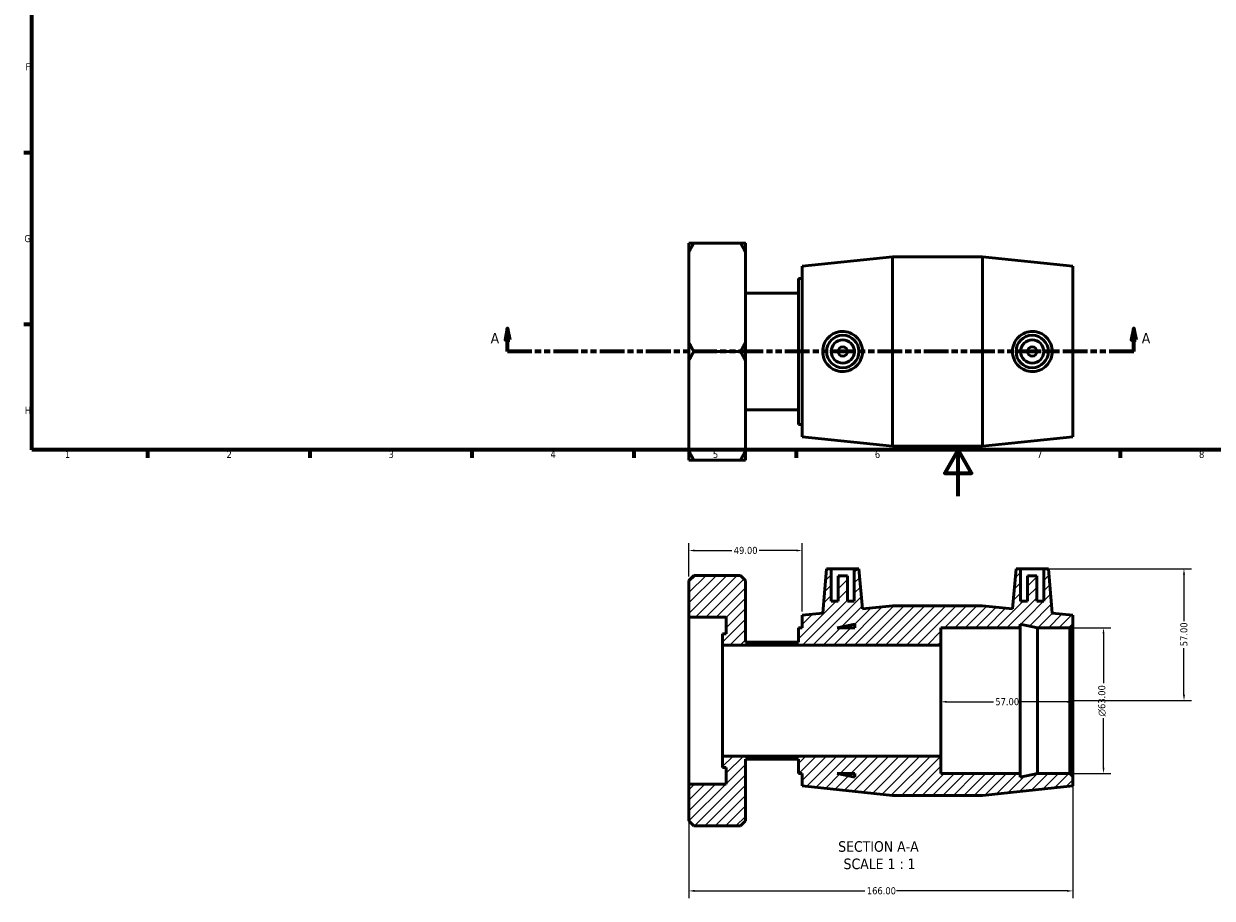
# Model space of a CAD drawing. Header units: millimetres. Extents: x 0 to 903, y -174 to 659.
# Tile 1 of 3: x 17 to 530, y -174 to 204. Entities that reach past the tile are written whole.
import ezdxf

# ---------------------------------------------------------------- set-up
doc = ezdxf.new("R2010")
doc.units = ezdxf.units.MM
doc.linetypes.add('DOUBLE_DASH_CHAIN', pattern=[1.2403, 0.6614, -0.0827, 0.1654, -0.0827, 0.1654, -0.0827])
for name, color, linetype, lineweight in [('Border (ANSI)', 7, 'Continuous', 70), ('Dimension (ANSI)', 7, 'Continuous', 25), ('Hatch (ANSI)', 7, 'Continuous', 18), ('Section Line (ANSI)', 7, 'DOUBLE_DASH_CHAIN', 70), ('Symbol (ANSI)', 7, 'Continuous', 25), ('Visible (ANSI)', 7, 'Continuous', 50)]:
    doc.layers.add(name, color=color, linetype=linetype, lineweight=lineweight)
doc.styles.add('Label Text (ANSI)', font='tahoma.ttf')
doc.styles.add('Note Text (ANSI)', font='tahoma.ttf')
doc.dimstyles.new('Default - mm (ANSI)', dxfattribs={"dimtxt": 3.048, "dimasz": 2.5, "dimexe": 3.175, "dimexo": 1.6002, "dimgap": 0.8, "dimtad": 0, "dimtoh": 1, "dimrnd": 1e-08, "dimzin": 4, "dimdsep": 46, "dimtxsty": 'Note Text (ANSI)', "dimcen": 0.09, "dimdle": 10, "dimclrd": 256, "dimclre": 256, "dimclrt": 256, "dimadec": 1, "dimazin": 1, "dimtfac": 1, "dimtofl": 0, "dimtmove": 0, "dimatfit": 3, "dimfxl": 1, "dimtolj": 1, "dimtzin": 4, "dimlwd": -1, "dimlwe": -1, "dimarcsym": 0})

# ---------------------------------------------------------------- blocks, each defined once
blk = doc.blocks.new('Borders Default Border')
at = {"layer": 'Border (ANSI)'}
for p, q in [((20, 148.5), (16.55, 148.5)), ((20, 74.25), (16.55, 74.25)), ((70.08, 20), (70.08, 16.55)), ((140.17, 20), (140.17, 16.55)), ((210.25, 20), (210.25, 16.55)), ((280.33, 20), (280.33, 16.55)), ((350.42, 20), (350.42, 16.55)), ((490.58, 20), (490.58, 16.55))]:
    blk.add_line(p, q, dxfattribs=at)
at = {"layer": 'Border (ANSI)', "flags": 128}
for points in [[(20, 20), (20, 574), (821, 574), (821, 20), (20, 20)], [(420.5, 0), (420.5, 20), (414.73, 10), (426.27, 10), (420.5, 20)]]:
    blk.add_lwpolyline(points, dxfattribs=at)
at = {"layer": 'Border (ANSI)', "char_height": 3.05, "attachment_point": 7, "style": 'Note Text (ANSI)'}
for s, insert in [('F', (17.29, 184.1)), ('G', (16.81, 109.79)), ('H', (16.97, 35.6)), ('1', (34.35, 16.55)), ('2', (104.2, 16.55)), ('4', (244.23, 16.55)), ('7', (454.6, 16.55)), ('3', (174.26, 16.49)), ('5', (314.48, 16.49)), ('6', (384.49, 16.49)), ('8', (524.63, 16.48))]:
    blk.add_mtext(s, dxfattribs=dict(at, insert=insert))
blk = doc.blocks.new('2dTransSection0')
at = {"layer": 'Section Line (ANSI)', "linetype": 'Continuous'}
for p, q in [((225.74, 72.56), (224.74, 67.56)), ((225.74, 67.56), (225.74, 72.56)), ((226.74, 67.56), (225.74, 72.56)), ((496.4, 72.56), (495.4, 67.56)), ((496.4, 67.56), (496.4, 72.56)), ((497.4, 67.56), (496.4, 72.56)), ((224.74, 67.56), (226.74, 67.56)), ((225.74, 62.56), (225.74, 67.56)), ((495.4, 67.56), (497.4, 67.56)), ((496.4, 62.56), (496.4, 67.56)), ((236.16, 62.56), (225.74, 62.56)), ((496.4, 62.56), (485.98, 62.56))]:
    blk.add_line(p, q, dxfattribs=at)
at = {"layer": 'Section Line (ANSI)', "linetype": 'DOUBLE_DASH_CHAIN', "ltscale": 16.139694}
blk.add_line((496.4, 62.56), (225.74, 62.56), dxfattribs=at)
at = {"layer": 'Section Line (ANSI)', "linetype": 'Continuous', "flags": 128}
for points in [[(226.74, 67.56), (225.74, 72.56), (224.74, 67.56), (226.74, 67.56)], [(497.4, 67.56), (496.4, 72.56), (495.4, 67.56), (497.4, 67.56)]]:
    blk.add_lwpolyline(points, dxfattribs=at)
at = {"layer": 'Section Line (ANSI)'}
for points in [[(226.74, 67.56), (225.74, 72.56), (224.74, 67.56), (226.74, 67.56)], [(497.4, 67.56), (496.4, 72.56), (495.4, 67.56), (497.4, 67.56)]]:
    blk.add_solid(points, dxfattribs=at)
at = {"layer": 'Section Line (ANSI)', "char_height": 4.57, "attachment_point": 7, "style": 'Label Text (ANSI)'}
for insert in [(218.38, 66.06), (499.87, 66.06)]:
    blk.add_mtext('A', dxfattribs=dict(at, insert=insert))
blk = doc.blocks.new('*D7')
at = {"layer": 'Defpoints', "color": 0, "transparency": 16777216}
for p in [(468.8, -56.88), (483.34, -56.88), (468.8, -119.88)]:
    blk.add_point(p, dxfattribs=at)
at = {"layer": 'Dimension (ANSI)', "transparency": 16777216}
for p, q in [((470.4, -56.88), (486.51, -56.88)), ((483.34, -59.38), (483.34, -80.81)), ((483.34, -117.38), (483.34, -95.96)), ((470.4, -119.88), (486.51, -119.88))]:
    blk.add_line(p, q, dxfattribs=at)
for points in [[(482.92, -59.38), (483.76, -59.38), (483.34, -56.88)], [(482.92, -117.38), (483.76, -117.38), (483.34, -119.88)]]:
    blk.add_solid(points, dxfattribs=at)
at = {"layer": 'Dimension (ANSI)', "transparency": 16777216, "insert": (481.05, -95.16), "char_height": 3.048, "attachment_point": 1, "rotation": 90, "style": 'Note Text (ANSI)'}
blk.add_mtext('\\A1;\\fAIGDT|b0|i0;\\H3.0480;\\ln\\fTahoma|b0|i0;\\H3.0480;63.00', dxfattribs=at)
blk = doc.blocks.new('*D8')
at = {"layer": 'Defpoints', "color": 0, "transparency": 16777216}
for p in [(457.51, -31.38), (468.8, -88.38), (518.12, -88.38)]:
    blk.add_point(p, dxfattribs=at)
at = {"layer": 'Dimension (ANSI)', "transparency": 16777216}
for p, q in [((459.11, -31.38), (521.3, -31.38)), ((518.12, -33.88), (518.12, -54.08)), ((518.12, -85.88), (518.12, -65.68)), ((470.4, -88.38), (521.3, -88.38))]:
    blk.add_line(p, q, dxfattribs=at)
for points in [[(517.71, -33.88), (518.54, -33.88), (518.12, -31.38)], [(517.71, -85.88), (518.54, -85.88), (518.12, -88.38)]]:
    blk.add_solid(points, dxfattribs=at)
at = {"layer": 'Dimension (ANSI)', "transparency": 16777216, "insert": (516.54, -64.88), "char_height": 3.048, "attachment_point": 1, "rotation": 90, "style": 'Note Text (ANSI)'}
blk.add_mtext('\\A1;57.00', dxfattribs=at)
blk = doc.blocks.new('*D9')
at = {"layer": 'Defpoints', "color": 0, "transparency": 16777216}
for p in [(470.06, -121.14), (304.06, -124.5), (304.06, -170.65)]:
    blk.add_point(p, dxfattribs=at)
at = {"layer": 'Dimension (ANSI)', "transparency": 16777216}
for p, q in [((470.06, -122.75), (470.06, -173.82)), ((304.06, -126.1), (304.06, -173.82)), ((306.56, -170.65), (380.22, -170.65)), ((467.56, -170.65), (393.9, -170.65))]:
    blk.add_line(p, q, dxfattribs=at)
for points in [[(306.56, -170.23), (306.56, -171.07), (304.06, -170.65)], [(467.56, -170.23), (467.56, -171.07), (470.06, -170.65)]]:
    blk.add_solid(points, dxfattribs=at)
at = {"layer": 'Dimension (ANSI)', "transparency": 16777216, "insert": (381.02, -169.06), "char_height": 3.048, "attachment_point": 1, "style": 'Note Text (ANSI)'}
blk.add_mtext('\\A1;166.00', dxfattribs=at)
blk = doc.blocks.new('*D10')
at = {"layer": 'Defpoints', "color": 0, "transparency": 16777216}
for p in [(413.06, -88.38), (413.06, -88.9), (470.06, -88.38)]:
    blk.add_point(p, dxfattribs=at)
at = {"layer": 'Dimension (ANSI)', "transparency": 16777216}
for p, q in [((415.56, -88.9), (435.76, -88.9)), ((467.56, -88.9), (447.36, -88.9))]:
    blk.add_line(p, q, dxfattribs=at)
for points in [[(415.56, -88.48), (415.56, -89.32), (413.06, -88.9)], [(467.56, -88.48), (467.56, -89.32), (470.06, -88.9)]]:
    blk.add_solid(points, dxfattribs=at)
at = {"layer": 'Dimension (ANSI)', "transparency": 16777216, "insert": (436.56, -87.31), "char_height": 3.048, "attachment_point": 1, "style": 'Note Text (ANSI)'}
blk.add_mtext('\\A1;57.00', dxfattribs=at)
blk = doc.blocks.new('*D11')
at = {"layer": 'Defpoints', "color": 0, "transparency": 16777216}
for p in [(353.06, -23.48), (304.06, -36.38), (353.06, -51.48)]:
    blk.add_point(p, dxfattribs=at)
at = {"layer": 'Dimension (ANSI)', "transparency": 16777216}
for p, q in [((304.06, -34.78), (304.06, -20.31)), ((353.06, -49.88), (353.06, -20.31)), ((306.56, -23.48), (322.67, -23.48)), ((350.56, -23.48), (334.44, -23.48))]:
    blk.add_line(p, q, dxfattribs=at)
for points in [[(306.56, -23.07), (306.56, -23.9), (304.06, -23.48)], [(350.56, -23.07), (350.56, -23.9), (353.06, -23.48)]]:
    blk.add_solid(points, dxfattribs=at)
at = {"layer": 'Dimension (ANSI)', "transparency": 16777216, "insert": (323.47, -21.9), "char_height": 3.048, "attachment_point": 1, "style": 'Note Text (ANSI)'}
blk.add_mtext('\\A1;49.00', dxfattribs=at)

msp = doc.modelspace()

# ---------------------------------------------------------------- hatches: boundary and pattern name
at = {"layer": 'Hatch (ANSI)'}
h = msp.add_hatch(dxfattribs=at)
h.set_pattern_fill('ANSI31', color=256, scale=25.4, style=0)
h.set_pattern_definition([(45, (0, 0), (-2.245064, 2.245064), [])])
h.paths.add_polyline_path([(431.059, -47.385), (392.059, -47.385), (379.127, -48.744), (377.609, -31.385), (375.609, -31.385), (375.609, -45.385), (372.609, -45.385), (372.609, -34.385), (368.609, -34.385), (368.609, -45.385), (365.609, -45.385), (365.609, -31.385), (363.609, -31.385), (361.932, -50.552), (353.059, -51.485), (353.059, -56.885), (351.442, -56.885), (351.442, -63.106), (328.559, -63.106), (328.559, -36.382), (326.392, -34.215), (306.225, -34.215), (304.059, -36.382), (304.059, -52.272), (320.229, -52.272), (320.229, -59.494), (318.612, -59.494), (318.612, -64.385), (413.059, -64.385), (413.059, -56.885), (447.259, -56.885), (447.259, -55.269), (454.859, -56.885), (468.799, -56.885), (470.059, -55.625), (470.059, -51.485), (461.186, -50.552), (459.509, -31.385), (457.509, -31.385), (457.509, -45.385), (454.509, -45.385), (454.509, -34.385), (450.509, -34.385), (450.509, -45.385), (447.509, -45.385), (447.509, -31.385), (445.509, -31.385), (443.99, -48.744)])
h.paths.add_polyline_path([(368.259, -56.885), (375.859, -55.269), (375.859, -56.885)], flags=0)
h.paths.add_polyline_path([(392.059, -129.385), (431.059, -129.385), (470.059, -125.285), (470.059, -121.145), (468.799, -119.885), (454.859, -119.885), (447.259, -121.5), (447.259, -119.885), (413.059, -119.885), (413.059, -112.385), (318.612, -112.385), (318.612, -117.275), (320.229, -117.275), (320.229, -124.498), (304.059, -124.498), (304.059, -140.388), (306.225, -142.554), (326.392, -142.554), (328.559, -140.388), (328.559, -113.664), (351.442, -113.664), (351.442, -119.885), (353.059, -119.885), (353.059, -125.285)])
h.paths.add_polyline_path([(375.859, -121.5), (368.259, -119.885), (375.859, -119.885)], flags=0)

# ---------------------------------------------------------------- linework, layer by layer
at = {"layer": 'Visible (ANSI)'}
for p, q in [((304.059, 105.452), (304.059, 109.475)), ((326.392, 109.475), (306.225, 109.475)), ((328.559, 109.475), (328.559, 105.452)), ((304.059, 66.586), (304.059, 105.452)), ((328.559, 105.452), (328.559, 66.586)), ((353.059, 99.463), (392.059, 103.563)), ((392.059, 21.563), (392.059, 103.563)), ((392.059, 103.563), (431.059, 103.563)), ((431.059, 21.563), (431.059, 103.563)), ((470.059, 99.463), (431.059, 103.563)), ((353.059, 25.663), (353.059, 99.463)), ((470.059, 25.663), (470.059, 99.463)), ((351.442, 31.063), (351.442, 94.063)), ((351.442, 94.063), (353.059, 94.063)), ((328.559, 87.842), (351.442, 87.842)), ((304.059, 58.54), (304.059, 66.586)), ((326.392, 62.563), (306.225, 62.563)), ((328.559, 66.586), (328.559, 58.54)), ((304.059, 19.674), (304.059, 58.54)), ((328.559, 58.54), (328.559, 19.674)), ((328.559, 37.284), (351.442, 37.284)), ((351.442, 31.063), (353.059, 31.063)), ((353.059, 25.663), (392.059, 21.563)), ((392.059, 21.563), (431.059, 21.563)), ((470.059, 25.663), (431.059, 21.563)), ((304.059, 15.651), (304.059, 19.674)), ((306.225, 15.651), (326.392, 15.651)), ((328.559, 19.674), (328.559, 15.651)), ((306.225, -34.215), (304.059, -36.382)), ((326.392, -34.215), (306.225, -34.215)), ((328.559, -36.382), (326.392, -34.215)), ((363.609, -31.385), (361.932, -50.552)), ((365.609, -31.385), (363.609, -31.385)), ((365.609, -45.385), (365.609, -31.385)), ((365.609, -31.385), (375.609, -31.385)), ((372.609, -34.385), (368.609, -34.385)), ((368.609, -34.385), (368.609, -45.385)), ((372.609, -45.385), (372.609, -34.385)), ((377.609, -31.385), (375.609, -31.385)), ((375.609, -31.385), (375.609, -45.385)), ((379.127, -48.744), (377.609, -31.385)), ((445.509, -31.385), (443.99, -48.744)), ((447.509, -31.385), (445.509, -31.385)), ((447.509, -45.385), (447.509, -31.385)), ((447.509, -31.385), (457.509, -31.385)), ((454.509, -34.385), (450.509, -34.385)), ((450.509, -34.385), (450.509, -45.385)), ((454.509, -45.385), (454.509, -34.385)), ((459.509, -31.385), (457.509, -31.385)), ((457.509, -31.385), (457.509, -45.385)), ((461.186, -50.552), (459.509, -31.385)), ((304.059, -36.382), (304.059, -52.272)), ((328.559, -63.106), (328.559, -36.382)), ((368.609, -45.385), (365.609, -45.385)), ((375.609, -45.385), (372.609, -45.385)), ((450.509, -45.385), (447.509, -45.385)), ((457.509, -45.385), (454.509, -45.385)), ((361.932, -50.552), (353.059, -51.485)), ((392.059, -47.385), (379.127, -48.744)), ((431.059, -47.385), (392.059, -47.385)), ((443.99, -48.744), (431.059, -47.385)), ((470.059, -51.485), (461.186, -50.552)), ((304.059, -52.272), (320.229, -52.272)), ((304.059, -124.498), (304.059, -52.272)), ((320.229, -52.272), (320.229, -59.494)), ((353.059, -51.485), (353.059, -56.885)), ((368.259, -56.885), (375.859, -55.269)), ((375.859, -55.269), (375.859, -56.885)), ((447.259, -56.885), (447.259, -55.269)), ((447.259, -55.269), (454.859, -56.885)), ((468.799, -56.885), (470.059, -55.625)), ((470.059, -55.625), (470.059, -51.485)), ((470.059, -121.145), (470.059, -55.625)), ((320.229, -59.494), (318.612, -59.494)), ((318.612, -59.494), (318.612, -64.385)), ((353.059, -56.885), (351.442, -56.885)), ((351.442, -56.885), (351.442, -63.106)), ((375.859, -56.885), (368.259, -56.885)), ((413.059, -64.385), (413.059, -56.885)), ((413.059, -56.885), (447.259, -56.885)), ((447.259, -119.885), (447.259, -56.885)), ((454.859, -56.885), (468.799, -56.885)), ((454.859, -119.885), (454.859, -56.885)), ((468.799, -56.885), (468.799, -119.885)), ((318.612, -64.385), (413.059, -64.385)), ((318.612, -112.385), (318.612, -64.385)), ((351.442, -63.106), (328.559, -63.106)), ((413.059, -112.385), (413.059, -64.385)), ((413.059, -112.385), (318.612, -112.385)), ((318.612, -112.385), (318.612, -117.275)), ((413.059, -119.885), (413.059, -112.385)), ((318.612, -117.275), (320.229, -117.275)), ((320.229, -117.275), (320.229, -124.498)), ((328.559, -140.388), (328.559, -113.664)), ((328.559, -113.664), (351.442, -113.664)), ((351.442, -113.664), (351.442, -119.885)), ((351.442, -119.885), (353.059, -119.885)), ((353.059, -119.885), (353.059, -125.285)), ((375.859, -121.5), (368.259, -119.885)), ((368.259, -119.885), (375.859, -119.885)), ((375.859, -119.885), (375.859, -121.5)), ((447.259, -119.885), (413.059, -119.885)), ((454.859, -119.885), (447.259, -121.5)), ((447.259, -121.5), (447.259, -119.885)), ((468.799, -119.885), (454.859, -119.885)), ((470.059, -121.145), (468.799, -119.885)), ((470.059, -125.285), (470.059, -121.145)), ((320.229, -124.498), (304.059, -124.498)), ((304.059, -124.498), (304.059, -140.388)), ((353.059, -125.285), (392.059, -129.385)), ((431.059, -129.385), (470.059, -125.285)), ((392.059, -129.385), (431.059, -129.385)), ((304.059, -140.388), (306.225, -142.554)), ((326.392, -142.554), (306.225, -142.554)), ((326.392, -142.554), (328.559, -140.388))]:
    msp.add_line(p, q, dxfattribs=at)
for centre, radius in [((370.609, 62.563), 7), ((370.609, 62.563), 5), ((452.509, 62.563), 7), ((452.509, 62.563), 5), ((370.609, 62.563), 2), ((452.509, 62.563), 2)]:
    msp.add_circle(centre, radius, dxfattribs=at)
for points in [[(306.225, 109.475), (305.04, 109.475), (304.059, 109.475)], [(304.059, 105.452), (305.04, 107.423), (306.225, 109.475)], [(328.559, 109.475), (327.577, 109.475), (326.392, 109.475)], [(326.392, 109.475), (327.577, 107.423), (328.559, 105.452)], [(306.225, 62.563), (305.04, 64.616), (304.059, 66.586)], [(304.059, 58.54), (305.04, 60.511), (306.225, 62.563)], [(328.559, 66.586), (327.577, 64.616), (326.392, 62.563)], [(326.392, 62.563), (327.577, 60.511), (328.559, 58.54)], [(306.225, 15.651), (305.04, 17.703), (304.059, 19.674)], [(304.059, 15.651), (305.04, 15.651), (306.225, 15.651)], [(328.559, 19.674), (327.577, 17.703), (326.392, 15.651)], [(326.392, 15.651), (327.577, 15.651), (328.559, 15.651)]]:
    msp.add_rational_spline(points, [1, 1.00095849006, 1], degree=2, dxfattribs=at)
for points, knots in [([(370.326, 53.882), (369.265, 53.907), (368.135, 54.144), (366.063, 55.055), (365.12, 55.728), (363.635, 57.264), (362.992, 58.232), (362.14, 60.346), (361.932, 61.491), (361.932, 63.635), (362.14, 64.78), (362.992, 66.894), (363.635, 67.862), (365.12, 69.398), (366.063, 70.071), (368.135, 70.982), (369.265, 71.219), (371.445, 71.271), (372.632, 71.065), (374.808, 70.186), (375.798, 69.513), (377.347, 67.964), (378.015, 66.988), (378.906, 64.84), (379.127, 63.667), (379.127, 61.459), (378.906, 60.286), (378.015, 58.138), (377.347, 57.162), (375.798, 55.613), (374.808, 54.94), (372.632, 54.061), (371.445, 53.855), (370.326, 53.882)], [0, 0, 0, 0, 0.3199777, 0.3199777, 0.6399553, 0.6399553, 0.9616457, 0.9616457, 1.2833361, 1.2833361, 1.6050265, 1.6050265, 1.9267169, 1.9267169, 2.2466945, 2.2466945, 2.5666722, 2.5666722, 2.9040807, 2.9040807, 3.2414892, 3.2414892, 3.572787, 3.572787, 3.9040848, 3.9040848, 4.2353826, 4.2353826, 4.5666805, 4.5666805, 4.904089, 4.904089, 5.2414975, 5.2414975, 5.2414975, 5.2414975]), ([(452.791, 53.882), (451.673, 53.855), (450.486, 54.061), (448.309, 54.94), (447.319, 55.613), (445.77, 57.162), (445.102, 58.138), (444.211, 60.286), (443.99, 61.459), (443.99, 63.667), (444.211, 64.84), (445.102, 66.988), (445.77, 67.964), (447.319, 69.513), (448.309, 70.186), (450.486, 71.065), (451.673, 71.271), (453.852, 71.219), (454.982, 70.982), (457.055, 70.071), (457.997, 69.398), (459.483, 67.862), (460.126, 66.894), (460.977, 64.78), (461.186, 63.635), (461.186, 61.491), (460.977, 60.346), (460.126, 58.232), (459.483, 57.264), (457.997, 55.728), (457.055, 55.055), (454.982, 54.144), (453.852, 53.907), (452.791, 53.882)], [0, 0, 0, 0, 0.3374085, 0.3374085, 0.674817, 0.674817, 1.0061148, 1.0061148, 1.3374126, 1.3374126, 1.6687104, 1.6687104, 2.0000083, 2.0000083, 2.3374168, 2.3374168, 2.6748253, 2.6748253, 2.994803, 2.994803, 3.3147806, 3.3147806, 3.636471, 3.636471, 3.9581614, 3.9581614, 4.2798518, 4.2798518, 4.6015422, 4.6015422, 4.9215198, 4.9215198, 5.2414975, 5.2414975, 5.2414975, 5.2414975])]:
    msp.add_open_spline(points, degree=3, knots=knots, dxfattribs=at)

# ---------------------------------------------------------------- block references
msp.add_blockref('Borders Default Border', (0, 0))
at = {"layer": 'Section Line (ANSI)'}
msp.add_blockref('2dTransSection0', (0, 0), dxfattribs=at)

# ---------------------------------------------------------------- texts
at = {"layer": 'Symbol (ANSI)', "char_height": 4.572, "attachment_point": 7, "style": 'Label Text (ANSI)'}
for s, insert in [('SECTION A-A', (368.634, -153.819)), ('SCALE 1 : 1', (370.954, -161.332))]:
    msp.add_mtext(s, dxfattribs=dict(at, insert=insert))

# ---------------------------------------------------------------- dimensions: what is measured, and where the dimension line sits
at = {"layer": 'Dimension (ANSI)'}
for base, p1, p2, angle, override, picture, middle in [((353.059, -23.485), (304.059, -36.382), (353.059, -51.485), 180, {"dimtoh": 0, "dimdec": 2, "dimtp": 0, "dimtm": 0, "dimtdec": 2, "dimatfit": 1}, '*D11', (328.559, -23.485)), ((518.123, -88.385), (457.509, -31.385), (468.799, -88.385), 90, {"dimtoh": 0, "dimdec": 2, "dimtp": 0, "dimtm": 0, "dimtdec": 2, "dimatfit": 1}, '*D8', (518.123, -59.885)), ((413.059, -88.899), (470.059, -88.385), (413.059, -88.385), 180, {"dimtoh": 0, "dimdec": 2, "dimse1": 1, "dimse2": 1, "dimtp": 0, "dimtm": 0, "dimtdec": 2, "dimatfit": 1}, '*D10', (441.559, -88.899)), ((304.059, -170.649), (470.059, -121.145), (304.059, -124.498), 180, {"dimtoh": 0, "dimdec": 2, "dimtp": 0, "dimtm": 0, "dimtdec": 2, "dimatfit": 1}, '*D9', (387.059, -170.649))]:
    dim = msp.add_linear_dim(base=base, p1=p1, p2=p2, angle=angle, dimstyle='Default - mm (ANSI)', override=override, dxfattribs=at)
    dim.commit()
    dim.dimension.update_dxf_attribs({"geometry": picture, "text_midpoint": middle, "dimtype": 160})
dim = msp.add_linear_dim(base=(483.339, -56.885), p1=(468.799, -119.885), p2=(468.799, -56.885), angle=90, text='\\fAIGDT|b0|i0;\\H3.0480;\\ln\\fTahoma|b0|i0;\\H3.0480;<>', dimstyle='Default - mm (ANSI)', override={"dimtoh": 0, "dimdec": 2, "dimtp": 0, "dimtm": 0, "dimtdec": 2, "dimatfit": 1}, dxfattribs=at)
dim.commit()
dim.dimension.update_dxf_attribs({"geometry": '*D7', "text_midpoint": (483.339, -88.385), "dimtype": 160})

doc.saveas('drawing.dxf')
